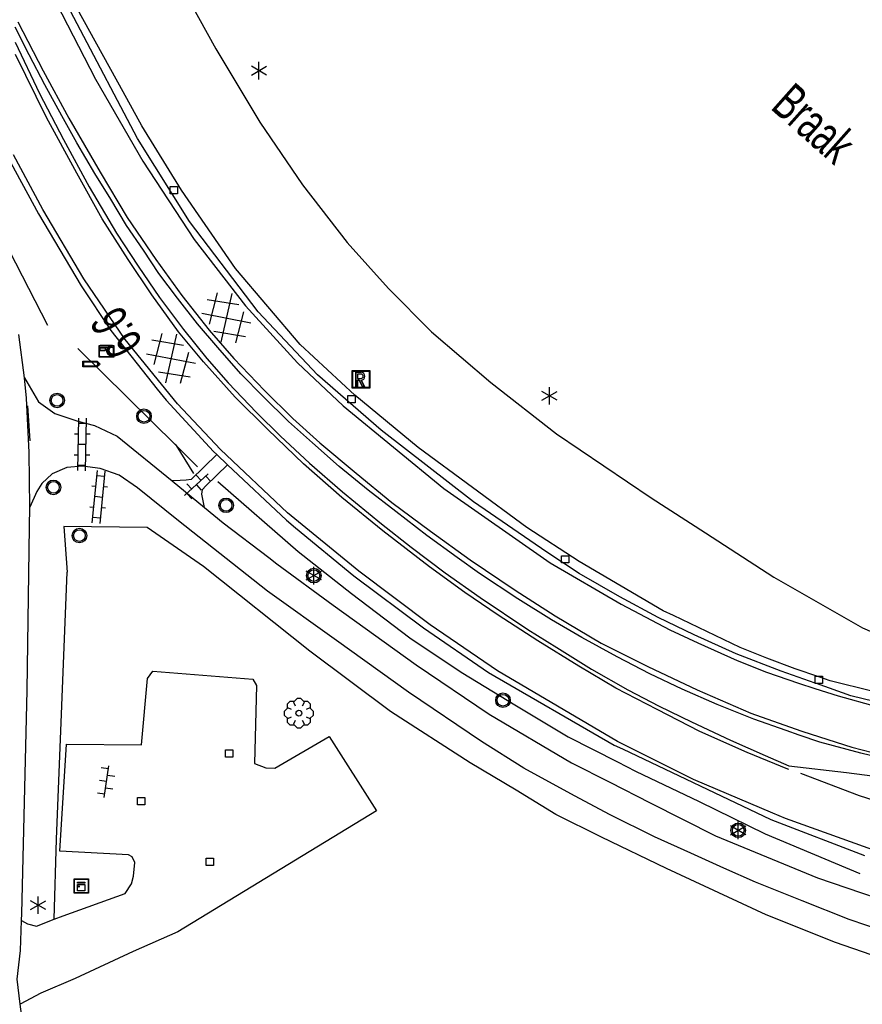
# Model space of a CAD drawing. Extents: x 99796 to 103543, y 406299 to 407646.
# Tile 31 of 85: x 101071 to 101129, y 406737 to 406804. Entities that reach past the tile are written whole.
import ezdxf
from ezdxf.enums import TextEntityAlignment as Align

# ---------------------------------------------------------------- set-up
doc = ezdxf.new("R2010")
doc.units = 0
for name, color, linetype in [('1101', 252, 'CONTINUOUS'), ('1104', 252, 'CONTINUOUS'), ('1105', 252, 'CONTINUOUS'), ('1106', 252, 'CONTINUOUS'), ('1110', 252, 'CONTINUOUS'), ('1112', 252, 'CONTINUOUS'), ('1204', 252, 'CONTINUOUS'), ('1206', 252, 'CONTINUOUS'), ('1209', 252, 'CONTINUOUS'), ('1211', 252, 'CONTINUOUS'), ('1215', 252, 'CONTINUOUS'), ('1307', 252, 'Schrikhek'), ('2004', 252, 'Hekwerk'), ('2006', 252, 'Heg haag'), ('2201', 252, 'CONTINUOUS'), ('2301', 252, 'CONTINUOUS'), ('2401', 252, 'CONTINUOUS'), ('2701', 252, 'CONTINUOUS'), ('2810', 252, 'CONTINUOUS'), ('2901', 252, 'CONTINUOUS'), ('3602', 252, 'CONTINUOUS'), ('3605', 252, 'CONTINUOUS'), ('4406', 252, 'CONTINUOUS'), ('4411', 252, 'CONTINUOUS'), ('4413', 252, 'CONTINUOUS'), ('4501', 252, 'CONTINUOUS')]:
    doc.layers.add(name, color=color, linetype=linetype)
doc.linetypes.add('Heg haag', pattern='A,4,-1,[4,dgnlstyle.shx,S=0.004016,R=0,X=0,Y=0],-1', length=6)
doc.linetypes.add('Hekwerk', pattern='A,4,-1,[1,dgnlstyle.shx,S=0.004,R=0,X=0,Y=0],-1', length=6)
doc.linetypes.add('Schrikhek', pattern='A,1.5,-0.5,[3,dgnlstyle.shx,S=0.004,R=0,X=0,Y=0],-0.5', length=2.5)

# ---------------------------------------------------------------- blocks, each defined once
blk = doc.blocks.new('IMG-KAST', base_point=(97500.879966, 403507.602474))
at = {"layer": '2810'}
for points in [[(97500.379966, 403508.102474, 0), (97501.379966, 403508.102474, 0), (97501.379966, 403507.102474, 0), (97500.379966, 403507.102474, 0)], [(97500.618198, 403507.866454, 0), (97501.129648, 403507.866454, 0), (97501.129648, 403507.789878, 0), (97500.618198, 403507.789878, 0)], [(97500.618198, 403507.709163, 0), (97501.129648, 403507.709163, 0), (97501.129648, 403507.270405, 0), (97500.618198, 403507.270405, 0)]]:
    blk.add_polyline3d(points, close=True, dxfattribs=at)
for points in [[(97500.416612, 403507.165485, 0), (97500.416612, 403508.044589, 0)], [(97500.438212, 403508.066188, 0), (97501.317777, 403508.066188, 0)], [(97501.339377, 403508.044589, 0), (97501.339377, 403507.165485, 0)], [(97501.317777, 403507.143885, 0), (97500.438212, 403507.143885, 0)]]:
    blk.add_polyline3d(points, dxfattribs=at)
blk.add_circle((97500.703094, 403507.568429), 0.035426, dxfattribs=at)
for centre, start, end in [((97500.438212, 403508.044589), 90, 180), ((97501.317777, 403508.044589), 0, 90), ((97500.438212, 403507.165485), 180, 270), ((97501.317777, 403507.165485), 270, 0)]:
    blk.add_arc(centre, 0.0216, start, end, dxfattribs=at)
blk = doc.blocks.new('LICHTMAST', base_point=(106423.199838, 404577.892233))
at = {"layer": '2701'}
for points in [[(106423.199838, 404577.292233, 0), (106423.199838, 404578.492233, 0)], [(106422.680222, 404577.592233, 0), (106423.719453, 404578.192234, 0)], [(106423.719453, 404577.592234, 0), (106422.680222, 404578.192233, 0)]]:
    blk.add_polyline3d(points, dxfattribs=at)
blk = doc.blocks.new('STRAATKOLK', base_point=(97500.879966, 403507.602474))
at = {"layer": '3605'}
blk.add_polyline3d([(97500.629966, 403507.352474, 0), (97500.629966, 403507.852474, 0), (97501.129966, 403507.852474, 0), (97501.129966, 403507.352474, 0)], close=True, dxfattribs=at)
blk = doc.blocks.new('VERKEERSBORD', base_point=(97503.821083, 403507.602474))
at = {"layer": '2401'}
for radius in [0.5, 0.5, 0.4, 0.4]:
    blk.add_circle((97503.821083, 403507.602474), radius, dxfattribs=at)
blk = doc.blocks.new('BOOM', base_point=(97503.821083, 403507.602474))
at = {"layer": '2901'}
for points in [[(97503.491578, 403508.39797, 0), (97503.202364, 403508.39797, 0), (97503.025588, 403508.221193, 0), (97503.025588, 403507.931979, 0)], [(97504.071083, 403508.102474, 0), (97504.196083, 403508.352474, 0), (97503.946083, 403508.602474, 0), (97503.696083, 403508.602474, 0), (97503.446083, 403508.352474, 0), (97503.571083, 403508.102474, 0)], [(97504.616578, 403507.931979, 0), (97504.616578, 403508.221193, 0), (97504.439801, 403508.39797, 0), (97504.150588, 403508.39797, 0)], [(97503.321083, 403507.852474, 0), (97503.071083, 403507.977474, 0), (97502.821083, 403507.727474, 0), (97502.821083, 403507.477474, 0), (97503.071083, 403507.227474, 0), (97503.321083, 403507.352474, 0)], [(97504.321083, 403507.352474, 0), (97504.571083, 403507.227474, 0), (97504.821083, 403507.477474, 0), (97504.821083, 403507.727474, 0), (97504.571083, 403507.977474, 0), (97504.321083, 403507.852474, 0)], [(97503.025588, 403507.27297, 0), (97503.025588, 403506.983756, 0), (97503.202364, 403506.806979, 0), (97503.491578, 403506.806979, 0)], [(97503.571083, 403507.102474, 0), (97503.446083, 403506.852474, 0), (97503.696083, 403506.602474, 0), (97503.946083, 403506.602474, 0), (97504.196083, 403506.852474, 0), (97504.071083, 403507.102474, 0)], [(97504.150588, 403506.806979, 0), (97504.439801, 403506.806979, 0), (97504.616578, 403506.983756, 0), (97504.616578, 403507.27297, 0)]]:
    blk.add_polyline3d(points, dxfattribs=at)
blk.add_circle((97503.821083, 403507.602474), 0.2, dxfattribs=at)
blk.add_circle((97503.821083, 403507.602474), 0.2, dxfattribs=at)
blk = doc.blocks.new('OV2', base_point=(97503.821083, 403517.176353))
at = {"layer": '4406'}
for points in [[(97503.852333, 403517.020103, 0), (97503.852333, 403517.332603, 0)], [(97503.914833, 403517.301353, 0), (97503.852333, 403517.301353, 0)], [(97503.914833, 403517.020103, 0), (97503.914833, 403517.332603, 0)], [(97503.821083, 403517.238853, 0), (97503.852333, 403517.238853, 0)], [(97503.946083, 403517.238853, 0), (97503.914833, 403517.238853, 0)], [(97503.914833, 403517.176353, 0), (97503.852333, 403517.176353, 0)], [(97503.821083, 403517.113853, 0), (97503.852333, 403517.113853, 0)], [(97503.946083, 403517.113853, 0), (97503.914833, 403517.113853, 0)], [(97503.914833, 403517.051353, 0), (97503.852333, 403517.051353, 0)]]:
    blk.add_polyline3d(points, dxfattribs=at)
blk = doc.blocks.new('OV6', base_point=(97503.821083, 403517.176353))
at = {"layer": '4413'}
for points in [[(97503.852333, 403517.176353, 0), (97503.852333, 403517.207603, 0)], [(97503.977333, 403517.176353, 0), (97503.977333, 403517.207603, 0)], [(97504.102333, 403517.176353, 0), (97504.102333, 403517.207603, 0)], [(97503.821083, 403517.176353, 0), (97504.133583, 403517.176353, 0)], [(97503.914833, 403517.176353, 0), (97503.914833, 403517.145103, 0)], [(97504.039833, 403517.176353, 0), (97504.039833, 403517.145103, 0)]]:
    blk.add_polyline3d(points, dxfattribs=at)
blk = doc.blocks.new('WEGWIJZER', base_point=(97500.879966, 403507.602474))
at = {"layer": '2301'}
for points in [[(97500.379966, 403507.802474, 0), (97501.379966, 403507.802474, 0), (97501.579966, 403507.602474, 0), (97501.379966, 403507.402474, 0), (97500.379966, 403507.402474, 0)], [(97500.427458, 403507.452264, 0), (97500.42948, 403507.751818, 0), (97501.34391, 403507.752474, 0), (97501.44391, 403507.602474, 0), (97501.34391, 403507.452474, 0)], [(97500.427458, 403507.452264, 0), (97501.34391, 403507.452474, 0), (97501.44391, 403507.602474, 0), (97501.34391, 403507.752474, 0), (97500.42948, 403507.751818, 0)]]:
    blk.add_polyline3d(points, close=True, dxfattribs=at)
for points in [[(97500.399966, 403507.444074, 0), (97500.399966, 403507.760875, 0)], [(97500.399966, 403507.444074, 0), (97500.399966, 403507.760875, 0)], [(97500.421566, 403507.782474, 0), (97501.359966, 403507.782474, 0), (97501.479966, 403507.602474, 0), (97501.359966, 403507.422474, 0), (97500.421566, 403507.422474, 0)], [(97500.421566, 403507.782474, 0), (97501.359966, 403507.782474, 0), (97501.479966, 403507.602474, 0), (97501.359966, 403507.422474, 0), (97500.421566, 403507.422474, 0)]]:
    blk.add_polyline3d(points, dxfattribs=at)
for centre, start, end in [((97500.421566, 403507.760875), 90, 180), ((97500.421566, 403507.760875), 90, 180), ((97500.421566, 403507.444074), 180, 270), ((97500.421566, 403507.444074), 180, 270)]:
    blk.add_arc(centre, 0.0216, start, end, dxfattribs=at)
blk = doc.blocks.new('HECTOMETERPAAL', base_point=(97500.879966, 403507.602474))
at = {"layer": '2201'}
blk.add_polyline3d([(97501.379966, 403508.002474, 0), (97501.379966, 403507.202474, 0), (97500.379966, 403507.202474, 0), (97500.379966, 403508.002474, 0)], close=True, dxfattribs=at)
blk.add_polyline3d([(97501.379966, 403508.002474, 0), (97501.379966, 403507.202474, 0), (97500.379966, 403507.202474, 0), (97500.379966, 403508.002474, 0)], close=True, dxfattribs=at)
for points in [[(97500.387999, 403507.279814, 0), (97500.387999, 403507.920491, 0)], [(97500.387999, 403507.920491, 0), (97500.387999, 403507.279814, 0)], [(97500.407999, 403507.279814, 0), (97500.407999, 403507.820491, 0)], [(97500.407999, 403507.279814, 0), (97500.407999, 403507.820491, 0)], [(97500.437999, 403507.679814, 0), (97500.437999, 403507.820491, 0)], [(97500.437999, 403507.679814, 0), (97500.437999, 403507.820491, 0)], [(97500.437999, 403507.820491, 0), (97500.437999, 403507.679814, 0)], [(97500.459598, 403507.99209, 0), (97500.979966, 403507.99209, 0), (97501.298012, 403507.99209, 0)], [(97501.298012, 403507.99209, 0), (97500.979966, 403507.99209, 0), (97500.459598, 403507.99209, 0)], [(97500.459598, 403507.87209, 0), (97501.298012, 403507.87209, 0)], [(97500.459598, 403507.87209, 0), (97501.298012, 403507.87209, 0)], [(97500.459598, 403507.84209, 0), (97500.798012, 403507.84209, 0)], [(97500.459598, 403507.84209, 0), (97500.798012, 403507.84209, 0)], [(97500.798012, 403507.84209, 0), (97500.459598, 403507.84209, 0)], [(97500.798012, 403507.658214, 0), (97500.459598, 403507.658214, 0)], [(97500.798012, 403507.658214, 0), (97500.459598, 403507.658214, 0)], [(97500.459598, 403507.658214, 0), (97500.798012, 403507.658214, 0)], [(97500.819612, 403507.820491, 0), (97500.819612, 403507.679814, 0)], [(97500.819612, 403507.820491, 0), (97500.819612, 403507.679814, 0)], [(97500.819612, 403507.679814, 0), (97500.819612, 403507.820491, 0)], [(97501.349612, 403507.820491, 0), (97501.349612, 403507.279814, 0)], [(97501.349612, 403507.820491, 0), (97501.349612, 403507.279814, 0)], [(97501.369612, 403507.920491, 0), (97501.369612, 403507.279814, 0)], [(97501.369612, 403507.279814, 0), (97501.369612, 403507.920491, 0)], [(97501.298012, 403507.228214, 0), (97500.979966, 403507.228214, 0), (97500.459598, 403507.228214, 0)], [(97501.298012, 403507.228214, 0), (97500.979966, 403507.228214, 0), (97500.459598, 403507.228214, 0)], [(97501.298012, 403507.208214, 0), (97500.979966, 403507.208214, 0), (97500.459598, 403507.208214, 0)], [(97500.459598, 403507.208214, 0), (97500.979966, 403507.208214, 0), (97501.298012, 403507.208214, 0)]]:
    blk.add_polyline3d(points, dxfattribs=at)
for centre, radius, start, end in [((97500.459598, 403507.920491), 0.0716, 90, 180), ((97500.459598, 403507.920491), 0.0716, 90, 180), ((97500.459598, 403507.820491), 0.0516, 90, 180), ((97500.459598, 403507.820491), 0.0516, 90, 180), ((97500.459598, 403507.820491), 0.0216, 90, 180), ((97500.459598, 403507.820491), 0.0216, 90, 180), ((97500.459598, 403507.820491), 0.0216, 90, 180), ((97500.459598, 403507.679814), 0.0216, 180.000004, 270), ((97500.459598, 403507.679814), 0.0216, 180.000004, 270), ((97500.459598, 403507.679814), 0.0216, 180.000004, 270), ((97500.798012, 403507.820491), 0.0216, 0, 90), ((97500.798012, 403507.820491), 0.0216, 0, 90), ((97500.798012, 403507.820491), 0.0216, 0, 90), ((97500.798012, 403507.679814), 0.0216, 270.000004, 0), ((97500.798012, 403507.679814), 0.0216, 270.000004, 0), ((97500.798012, 403507.679814), 0.0216, 270.000004, 0), ((97501.298012, 403507.920491), 0.0716, 0, 90), ((97501.298012, 403507.920491), 0.0716, 0, 90), ((97501.298012, 403507.820491), 0.0516, 0, 90), ((97501.298012, 403507.820491), 0.0516, 0, 90), ((97500.459598, 403507.279814), 0.0716, 180, 270), ((97500.459598, 403507.279814), 0.0716, 180, 270), ((97500.459598, 403507.279814), 0.0516, 180, 270), ((97500.459598, 403507.279814), 0.0516, 180, 270), ((97501.298012, 403507.279814), 0.0716, 270, 0), ((97501.298012, 403507.279814), 0.0516, 270.000003, 0), ((97501.298012, 403507.279814), 0.0516, 270.000003, 0), ((97501.298012, 403507.279814), 0.0716, 270, 0)]:
    blk.add_arc(centre, radius, start, end, dxfattribs=at)
blk = doc.blocks.new('INSPECTIE-_OF_RIOOLPUT', base_point=(97500.879966, 403507.602474))
at = {"layer": '3602'}
blk.add_polyline3d([(97500.279966, 403508.202474, 0), (97501.479966, 403508.202474, 0), (97501.479966, 403507.002474, 0), (97500.279966, 403507.002474, 0)], close=True, dxfattribs=at)
for points in [[(97500.323942, 403507.078087, 0), (97500.323942, 403508.133012, 0)], [(97500.349861, 403508.158931, 0), (97501.405339, 403508.158931, 0)], [(97500.879966, 403508.082474, 0), (97500.519966, 403508.082474, 0), (97500.519966, 403507.122474, 0), (97500.639966, 403507.122474, 0)], [(97500.639966, 403507.122474, 0), (97500.519966, 403507.122474, 0), (97500.519966, 403508.082474, 0), (97500.879966, 403508.082474, 0)], [(97501.431259, 403508.133012, 0), (97501.431259, 403507.078087, 0)], [(97500.879966, 403507.962474, 0), (97500.639966, 403507.962474, 0), (97500.639966, 403507.662474, 0)], [(97500.879966, 403507.962474, 0), (97500.639966, 403507.962474, 0), (97500.639966, 403507.662474, 0)], [(97500.639966, 403507.662474, 0), (97500.879966, 403507.662474, 0)], [(97500.639966, 403507.662474, 0), (97500.879966, 403507.662474, 0)], [(97500.639966, 403507.122474, 0), (97500.639966, 403507.542474, 0), (97500.741756, 403507.542474, 0), (97500.981756, 403507.122474, 0), (97501.119966, 403507.122474, 0), (97500.879966, 403507.542474, 0)], [(97500.879966, 403507.542474, 0), (97501.119966, 403507.122474, 0), (97500.981756, 403507.122474, 0), (97500.741756, 403507.542474, 0), (97500.639966, 403507.542474, 0), (97500.639966, 403507.122474, 0)], [(97501.405339, 403507.052167, 0), (97500.349861, 403507.052167, 0)]]:
    blk.add_polyline3d(points, dxfattribs=at)
for centre, radius, start, end in [((97500.349861, 403508.133012), 0.02592, 90, 180), ((97500.879966, 403507.812474), 0.27, 270, 90), ((97500.879966, 403507.812474), 0.27, 270, 90), ((97501.405339, 403508.133012), 0.02592, 0, 90), ((97500.879966, 403507.812474), 0.15, 270, 90), ((97500.879966, 403507.812474), 0.15, 270, 90), ((97500.349861, 403507.078087), 0.02592, 180, 270), ((97501.405339, 403507.078087), 0.02592, 270, 0)]:
    blk.add_arc(centre, radius, start, end, dxfattribs=at)
blk = doc.blocks.new('GV6', base_point=(97503.821083, 403517.176353))
at = {"layer": '4411'}
for points in [[(97503.821083, 403517.145103, 0), (97503.977333, 403517.270103, 0)], [(97503.883583, 403517.082603, 0), (97504.133583, 403517.270103, 0)], [(97503.883583, 403517.270103, 0), (97504.133583, 403517.082603, 0)], [(97504.039833, 403517.270103, 0), (97504.196083, 403517.145103, 0)], [(97503.821083, 403517.207603, 0), (97503.977333, 403517.082603, 0)], [(97504.039833, 403517.082603, 0), (97504.196083, 403517.207603, 0)]]:
    blk.add_polyline3d(points, dxfattribs=at)

msp = doc.modelspace()

# ---------------------------------------------------------------- linework, layer by layer
at = {"layer": '1101'}
for points in [[(101115.725858, 406763.458166, 2.788197), (101115.021018, 406763.794981, 2.789), (101109.27811, 406767.15482, 2.744), (101105.68097, 406769.483127, 2.738), (101098.259819, 406774.955951, 2.627), (101093.929914, 406778.537817, 2.534), (101090.18786, 406782.023944, 2.462), (101085.755137, 406787.211038, 2.351), (101082.063002, 406792.585887, 2.219), (101079.356951, 406796.98918, 2.108), (101078.073961, 406799.324937, 2.06), (101073.507873, 406807.604023, 1.898), (101067.75164, 406820.575608, 1.537382)], [(101060.257697, 406817.830723, 1.567546), (101060.910059, 406816.060059, 1.616), (101065.032838, 406805.854999, 1.913), (101066.917834, 406801.445, 2.048), (101068.045852, 406799.164005, 2.129), (101070.390178, 406794.45114, 2.27), (101072.28188, 406790.966131, 2.33), (101075.199155, 406786.037944, 2.438), (101077.22385, 406782.976128, 2.534), (101080.394313, 406778.969128, 2.619593), (101081.002039, 406778.201051, 2.636), (101084.2531, 406774.688102, 2.744), (101084.476618, 406774.477251, 2.745748)], [(101084.476618, 406774.477251, 2.745748), (101085.204167, 406773.79068, 2.751437)], [(101085.204167, 406773.79068, 2.751437), (101089.240892, 406769.981943, 2.783), (101089.870629, 406769.463811, 2.796097), (101093.856899, 406766.18401, 2.879), (101098.626015, 406762.618907, 2.915), (101103.059111, 406759.567894, 2.966), (101111.6731, 406754.590161, 3.05), (101112.225973, 406754.327337, 3.054355)], [(101125.668427, 406759.25797, 2.804244), (101124.048141, 406759.804823, 2.792), (101122.103912, 406760.553979, 2.792), (101120.287833, 406761.278175, 2.783), (101115.725858, 406763.458166, 2.788197)], [(101149.133648, 406753.369316, 2.919191), (101142.503975, 406754.998826, 2.915), (101132.330952, 406757.524945, 2.873), (101126.430092, 406759.000905, 2.81), (101125.668427, 406759.25797, 2.804244)], [(101112.225973, 406754.327337, 3.054355), (101122.378942, 406749.500835, 3.134336)], [(101122.378942, 406749.500835, 3.134336), (101128.799004, 406747.03192, 3.161)]]:
    msp.add_polyline3d(points, dxfattribs=at)
at = {"layer": '1104'}
for points in [[(101071.328951, 406779.742949, 2.432), (101072.272939, 406778.098978, 2.459), (101073.40282, 406777.2891, 2.483), (101074.980108, 406776.766069, 2.576), (101076.115949, 406776.476987, 2.642), (101077.663062, 406775.734164, 2.639), (101081.417782, 406772.673093, 2.744557)], [(101130.163951, 406741.829179, 3.29), (101127.746982, 406742.664017, 3.311), (101124.519018, 406743.932106, 3.323), (101121.33315, 406745.216958, 3.275), (101119.163913, 406746.178083, 3.269), (101116.904897, 406747.19695, 3.278), (101114.433167, 406748.32087, 3.239), (101111.384017, 406749.828868, 3.239), (101108.958108, 406751.121171, 3.233), (101105.489863, 406753.011011, 3.218), (101102.593822, 406754.837148, 3.167), (101097.581071, 406758.227162, 3.122), (101092.661081, 406761.746816, 3.077), (101087.94002, 406765.120067, 2.99), (101081.856994, 406769.935005, 2.885), (101079.058183, 406772.195883, 2.831), (101077.800898, 406773.064993, 2.801), (101076.501144, 406773.53587, 2.729), (101075.29713, 406773.69494, 2.675), (101074.220148, 406773.602925, 2.663), (101073.222143, 406773.171909, 2.666), (101072.506887, 406772.493906, 2.633), (101072.158945, 406771.942936, 2.624), (101071.686951, 406770.883091, 2.651)], [(101081.417782, 406772.673093, 2.744557), (101083.631722, 406770.867817, 2.806808)], [(101083.631722, 406770.867817, 2.806808), (101084.919182, 406769.81803, 2.843), (101088.037924, 406767.426688, 2.886448), (101088.580025, 406767.011024, 2.894), (101092.431975, 406764.173098, 2.984), (101098.117886, 406760.080122, 3.062), (101103.11797, 406756.709106, 3.146), (101108.749864, 406753.386147, 3.167), (101111.357062, 406752.060438, 3.169907)], [(101111.357062, 406752.060438, 3.169907), (101114.131046, 406750.649922, 3.173), (101118.596179, 406748.374142, 3.176), (101125.569923, 406745.509021, 3.218), (101132.656915, 406743.081994, 3.203), (101138.098819, 406741.277836, 3.212), (101146.366945, 406739.071807, 3.192557)]]:
    msp.add_polyline3d(points, dxfattribs=at)
at = {"layer": '1105'}
msp.add_polyline3d([(101071.328951, 406779.742949, 2.432), (101070.922894, 406782.703065, 2.375)], dxfattribs=at)
at = {"layer": '1106'}
for points in [[(101125.516971, 406758.808726, 2.826375), (101125.423891, 406758.841835, 2.825), (101123.078076, 406759.64389, 2.822), (101120.009927, 406760.837101, 2.768), (101117.144061, 406762.13909, 2.777), (101114.665998, 406763.32783, 2.786), (101112.050844, 406764.74791, 2.792), (101109.278856, 406766.34904, 2.75), (101107.061935, 406767.807119, 2.735), (101102.043969, 406771.242954, 2.687), (101095.715819, 406776.145063, 2.576), (101091.356111, 406779.931076, 2.522), (101087.313054, 406784.263961, 2.408), (101082.606149, 406790.443845, 2.261), (101079.042164, 406796.130128, 2.141), (101070.799959, 406811.834835, 1.718), (101067.332109, 406820.421941, 1.499959)], [(101229.039116, 406736.082174, 2.315), (101225.716902, 406736.353003, 2.351), (101221.460013, 406736.887954, 2.39), (101213.354153, 406738.112085, 2.558), (101199.58399, 406741.128825, 2.723), (101186.505986, 406744.189896, 2.822), (101176.715178, 406746.476852, 2.87), (101156.709997, 406751.133837, 2.906), (101144.004894, 406754.032858, 2.924), (101127.860976, 406757.97496, 2.861), (101125.516971, 406758.808726, 2.826375)]]:
    msp.add_polyline3d(points, dxfattribs=at)
at = {"layer": '1110'}
for points in [[(101071.686951, 406770.883091, 2.651), (101071.637032, 406774.632968, 2.504), (101071.458963, 406778.337024, 2.48), (101071.328951, 406779.742949, 2.432)], [(101084.476618, 406774.477251, 2.745748), (101082.731319, 406772.782616, 2.850369), (101082.373691, 406772.718914, 2.852569), (101081.960557, 406772.698052, 2.852569), (101081.417782, 406772.673093, 2.744557)], [(101083.631722, 406770.867817, 2.806808), (101083.455888, 406771.768592, 2.87457), (101083.496121, 406772.081517, 2.863569), (101083.724482, 406772.344895, 2.852569), (101085.204167, 406773.79068, 2.751437)], [(101071.135981, 406743.073054, 3.068), (101071.505902, 406758.328118, 2.873), (101071.654914, 406769.537889, 2.741), (101071.686951, 406770.883091, 2.651)], [(101073.351729, 406742.668993, 3.086964), (101073.972044, 406742.913984, 3.089), (101078.21217, 406744.439118, 3.065), (101078.633127, 406745.092906, 3.059), (101078.786982, 406745.615937, 3.05), (101078.871173, 406746.549122, 3.044), (101078.681929, 406746.935062, 3.044), (101078.43904, 406747.075133, 3.044), (101073.747037, 406747.334041, 3.122), (101074.189949, 406754.649155, 2.92617), (101079.329345, 406754.616053, 2.87696), (101079.740406, 406759.142819, 2.93801), (101080.105269, 406759.659749, 2.96317), (101086.938896, 406759.117657, 2.96613), (101087.203842, 406758.667197, 2.96354), (101087.044833, 406753.336048, 2.84218), (101087.83288, 406753.033618, 2.84588), (101088.442816, 406753.018937, 2.84884), (101092.162725, 406755.18257, 2.96169), (101095.406038, 406750.090782, 2.93135), (101081.811854, 406741.816333, 2.86882), (101078.751673, 406740.471879, 2.91803), (101074.777457, 406738.619104, 2.95873), (101072.443175, 406737.618373, 3.11709), (101071.024967, 406736.867093, 3.146)], [(101071.118099, 406742.582806, 3.072639), (101071.135981, 406743.073054, 3.068)], [(101071.024967, 406736.867093, 3.146), (101070.823056, 406738.575138, 3.137), (101071.043966, 406740.536876, 3.092), (101071.118099, 406742.582806, 3.072639)], [(101071.118099, 406742.582806, 3.072639), (101071.51894, 406742.357053, 3.074), (101072.144044, 406742.192023, 3.083), (101073.351729, 406742.668993, 3.086964)], [(101097.185818, 406695.033945, 2.396), (101096.37594, 406694.624908, 2.453), (101095.862968, 406694.494151, 2.522), (101095.335094, 406694.55003, 2.531), (101087.272076, 406706.61103, 2.714), (101077.214909, 406721.615009, 2.906), (101075.241996, 406724.949889, 2.924), (101073.960123, 406727.857851, 3.002), (101072.598157, 406731.453873, 3.056), (101071.473119, 406734.209843, 3.143), (101071.15498, 406735.828854, 3.209), (101071.024967, 406736.867093, 3.146)]]:
    msp.add_polyline3d(points, dxfattribs=at)
at = {"layer": '1112'}
for points in [[(101163.78395, 406724.528931, 2.72), (101167.91716, 406726.964153, 3.035), (101169.403178, 406727.921181, 3.11), (101170.074103, 406728.532128, 3.128), (101170.182137, 406728.909873, 3.158), (101170.103905, 406729.590856, 3.161), (101168.502031, 406729.796119, 3.158), (101160.003153, 406731.836833, 3.149), (101154.810099, 406733.05016, 3.158), (101145.230142, 406735.410132, 3.284), (101132.938919, 406738.949157, 3.365), (101126.804856, 406741.084866, 3.371), (101122.07113, 406742.976941, 3.383), (101115.240065, 406746.150889, 3.359), (101110.80697, 406748.28101, 3.353), (101107.675863, 406749.846004, 3.353), (101104.953048, 406751.501896, 3.356), (101101.810021, 406753.373109, 3.296), (101096.361039, 406756.894998, 3.248), (101090.846119, 406761.01815, 3.152), (101083.559079, 406766.819172, 3.083), (101079.701913, 406769.48797, 2.972), (101074.018983, 406769.568063, 2.798), (101074.230952, 406766.422056, 2.885)], [(101073.351729, 406742.668993, 3.086964), (101073.507065, 406748.146583, 3.03347), (101074.230952, 406766.422056, 2.885)]]:
    msp.add_polyline3d(points, dxfattribs=at)
at = {"layer": '1204'}
for points in [[(101132.889, 406752.979346, 3.145218), (101128.543449, 406754.038446, 3.140118), (101125.739796, 406754.80362, 3.070418), (101124.327255, 406755.279839, 3.04245), (101123.421548, 406755.585186, 3.024518), (101121.224744, 406756.363027, 2.995618), (101118.700487, 406757.372581, 2.987118), (101116.323752, 406758.430191, 3.010917), (101114.11242, 406759.48035, 3.016018), (101111.859737, 406760.630719, 2.970118), (101109.454689, 406761.95059, 2.942918), (101107.386036, 406763.159447, 2.920818), (101105.077473, 406764.597409, 2.902118), (101102.447791, 406766.340099, 2.844318), (101100.932715, 406767.445766, 2.808618), (101098.853631, 406768.939607, 2.774618), (101096.717549, 406770.578735, 2.715118), (101094.840003, 406772.050224, 2.669218), (101092.847345, 406773.666628, 2.664118), (101091.023815, 406775.288247, 2.616517), (101089.374629, 406776.745953, 2.572318), (101087.653918, 406778.44692, 2.541718), (101086.123941, 406780.001484, 2.553618), (101084.546281, 406781.803407, 2.546818), (101083.15563, 406783.422418, 2.482218), (101081.792919, 406785.18299, 2.434618), (101080.518124, 406786.870174, 2.346218), (101079.451946, 406788.484343, 2.320718), (101078.300459, 406790.164821, 2.298618), (101077.231301, 406791.962646, 2.256118), (101076.131967, 406793.720611, 2.200018), (101074.896661, 406795.823164, 2.166017), (101073.866618, 406797.661223, 2.149018), (101072.719229, 406799.789481, 2.108218), (101071.638522, 406801.845469, 1.996018), (101070.678142, 406803.742759, 1.938218)], [(101070.671064, 406802.709364, 2.055518), (101072.34223, 406799.192317, 2.147318), (101073.991788, 406796.043702, 2.222118), (101075.739694, 406792.805679, 2.257818), (101077.625064, 406789.641418, 2.354718), (101079.086868, 406787.391715, 2.366618), (101080.555005, 406785.224714, 2.415918), (101082.193387, 406783.03387, 2.497518), (101083.783714, 406781.060584, 2.572318), (101085.244028, 406779.393889, 2.594418), (101087.194217, 406777.364351, 2.584218), (101088.843776, 406775.74236, 2.631818), (101090.829355, 406773.903184, 2.730418), (101093.070117, 406771.928035, 2.704918), (101095.748601, 406769.739799, 2.781417), (101097.7841, 406768.137552, 2.800117), (101100.111289, 406766.395606, 2.864718), (101102.491749, 406764.702089, 2.849418), (101105.758084, 406762.513854, 2.968418), (101107.750741, 406761.269607, 2.978618), (101110.10736, 406759.792902, 3.010917), (101112.588776, 406758.386977, 3.073818), (101114.748699, 406757.254489, 3.051718), (101116.944385, 406756.177135, 3.063618), (101119.624732, 406754.920222, 3.087418), (101121.995879, 406753.879376, 3.135018), (101123.618615, 406753.177904, 3.167317), (101127.560345, 406752.710007, 3.182618), (101131.963638, 406752.139665, 3.143518)]]:
    msp.add_polyline3d(points, dxfattribs=at)
at = {"layer": '1206'}
for points in [[(101071.18888, 406809.912957, 1.799), (101076.169965, 406800.188832, 2.057), (101079.416183, 406794.577055, 2.204), (101082.936955, 406789.208912, 2.324), (101086.43314, 406784.674116, 2.453), (101090.003086, 406780.765914, 2.504), (101093.114821, 406777.821072, 2.588), (101100.008098, 406772.160866, 2.717), (101107.292903, 406767.08106, 2.792), (101112.143976, 406764.240153, 2.855), (101115.460975, 406762.478091, 2.864), (101117.391048, 406761.592962, 2.873), (101120.075864, 406760.394164, 2.876), (101122.090129, 406759.580933, 2.879), (101124.263836, 406758.832149, 2.903), (101125.402143, 406758.468128, 2.903), (101126.978082, 406757.964157, 2.903), (101129.620058, 406757.245921, 2.921)], [(101220.745129, 406722.700186, 2.435), (101203.510819, 406726.76187, 2.636), (101189.013852, 406730.176099, 2.867), (101174.428968, 406733.588837, 2.975), (101159.066988, 406737.25415, 3.071), (101156.926064, 406737.900116, 3.071), (101151.062829, 406739.954986, 3.107), (101144.033951, 406742.405854, 3.125), (101136.056987, 406745.209135, 3.152), (101129.044128, 406747.54303, 3.17), (101123.380569, 406749.562882, 3.208718), (101122.523025, 406749.92821, 3.209945), (101117.088927, 406752.243228, 3.217718), (101111.895872, 406754.83603, 3.074), (101103.678999, 406759.684123, 2.999), (101099.080128, 406762.827896, 2.951), (101094.198135, 406766.508855, 2.879), (101089.322848, 406770.503856, 2.795), (101084.726957, 406774.835996, 2.72), (101081.794036, 406777.955182, 2.654), (101078.21515, 406782.358848, 2.567), (101075.383184, 406786.506958, 2.435), (101072.57506, 406791.270115, 2.348), (101070.557816, 406795.005091, 2.258)]]:
    msp.add_polyline3d(points, dxfattribs=at)
at = {"layer": '1209'}
msp.add_polyline3d([(101202.88348, 406733.180545, 2.801969), (101194.50791, 406735.148989, 2.866319), (101186.416579, 406737.069376, 2.886119), (101175.23661, 406739.666276, 2.896019), (101166.938526, 406741.620563, 2.898494), (101159.365384, 406743.391194, 2.930669), (101151.468886, 406745.246761, 3.069269), (101144.271252, 406746.917181, 3.116294), (101136.54202, 406748.745553, 3.11877), (101132.588369, 406749.801301, 3.131144), (101128.457395, 406751.123034, 3.111345), (101124.438179, 406752.636992, 3.091544)], dxfattribs=at)
at = {"layer": '1211'}
msp.add_polyline3d([(101071.701107, 406775.420122, 2.522), (101071.556938, 406777.818836, 2.489)], dxfattribs=at)
at = {"layer": '1215'}
for points in [[(101070.865897, 406804.112308, 2.040918), (101072.595549, 406800.746136, 2.145918), (101074.357984, 406797.512956, 2.113417), (101076.489595, 406793.823429, 2.148418), (101078.346653, 406790.704988, 2.285918), (101080.302802, 406787.836142, 2.328418), (101082.09504, 406785.380058, 2.388418), (101083.954705, 406782.997735, 2.403418), (101085.638163, 406781.059466, 2.470918), (101087.738109, 406778.876819, 2.488418), (101089.680848, 406776.950099, 2.490918), (101091.526357, 406775.29309, 2.588418), (101094.013361, 406773.202084, 2.648418), (101096.443368, 406771.194153, 2.688418), (101099.088696, 406769.227572, 2.700918), (101101.822314, 406767.272167, 2.718418), (101104.899404, 406765.193083, 2.785918), (101107.63414, 406763.447784, 2.933418), (101110.780893, 406761.564277, 3.130918), (101113.957448, 406759.962775, 3.098418), (101117.333306, 406758.366861, 3.090918), (101121.01054, 406756.78771, 3.098418), (101124.425714, 406755.571885, 3.057645), (101124.570427, 406755.520366, 3.055918), (101127.922443, 406754.460149, 3.058418), (101131.449548, 406753.536277, 3.030918)], [(101123.604832, 406752.926819, 3.045917), (101123.54255, 406752.952281, 3.046519), (101120.75722, 406754.090972, 3.073418), (101117.520315, 406755.522229, 3.063418), (101114.600433, 406757.032089, 3.080918), (101111.781878, 406758.499853, 3.040918), (101109.23974, 406759.987362, 3.018418), (101106.437204, 406761.733405, 3.028417), (101103.737859, 406763.480194, 3.028417), (101101.437865, 406765.042581, 2.918418), (101099.03319, 406766.80278, 2.875918), (101095.832793, 406769.252904, 2.823418), (101093.030629, 406771.546938, 2.805918), (101090.416966, 406773.842089, 2.753418), (101087.979136, 406776.187532, 2.738418), (101085.731668, 406778.41004, 2.735918), (101083.575097, 406780.825518, 2.635918), (101081.860719, 406782.890074, 2.600918), (101080.027131, 406785.408743, 2.568418), (101078.417433, 406787.84471, 2.463418), (101076.639352, 406790.625267, 2.370918), (101074.892563, 406793.741472, 2.290918), (101072.82689, 406797.551327, 2.263418), (101070.713533, 406801.867821, 2.115918)]]:
    msp.add_polyline3d(points, dxfattribs=at)
at = {"layer": '1307'}
msp.add_polyline3d([(101081.630868, 406775.204428, 2.894369), (101081.696806, 406775.098257, 2.828844), (101082.878096, 406773.190908, 2.81957)], dxfattribs=at)
at = {"layer": '2004'}
for points in [[(101079.897118, 406810.460575, 2.7799), (101084.41366, 406802.258603, 2.7603), (101087.41997, 406797.245853, 2.7491), (101090.332774, 406792.952083, 2.7519), (101093.394963, 406789.009981, 2.7659), (101096.234006, 406785.85913, 2.7715), (101099.169535, 406782.889329, 2.7855), (101103.221533, 406779.422574, 2.7967), (101107.722802, 406775.893979, 2.7967), (101114.192886, 406771.528311, 2.8023), (101117.900652, 406769.131973, 3.029635)], [(101117.900652, 406769.131973, 3.029635), (101122.595651, 406766.097583, 3.3175), (101128.656698, 406762.6312, 3.3287), (101134.125052, 406760.242544, 3.4043), (101138.743667, 406758.473404, 3.4267), (101147.113276, 406755.502485, 3.0207), (101147.580428, 406757.362522, 2.799647)]]:
    msp.add_polyline3d(points, dxfattribs=at)
at = {"layer": '2006'}
for points in [[(101072.905866, 406783.326678, 2.742569), (101068.974567, 406790.95719, 2.41697), (101065.976081, 406797.024571, 2.170569), (101063.526703, 406802.374087, 2.00557), (101061.410738, 406807.183437, 1.93737), (101059.604717, 406811.735742, 1.904369), (101057.55618, 406816.942208, 1.664569), (101055.971441, 406821.370833, 1.48857), (101053.979529, 406826.583259, 1.43357), (101052.548272, 406830.130108, 1.34777), (101050.154773, 406836.817749, 0.986969), (101047.641692, 406843.637266, 0.870369), (101046.207456, 406848.102398, 0.720769), (101044.82202, 406852.295958, 0.68117), (101043.254045, 406856.698506, 0.689969), (101039.807407, 406865.935363, 0.71417)], [(101083.158983, 406773.653962, 2.821769), (101081.696806, 406775.098257, 2.828844), (101074.974147, 406781.737469, 2.86137)], [(101084.553359, 406772.644036, 2.899319), (101090.054867, 406767.856293, 2.946345), (101093.681438, 406764.977016, 2.95377), (101097.677184, 406761.946492, 2.98842), (101101.184917, 406759.574972, 3.008219), (101104.983968, 406757.283546, 3.040395), (101108.516289, 406755.147465, 3.045345), (101111.884637, 406753.436826, 3.052595), (101113.115532, 406752.811708, 3.055244), (101117.474122, 406750.722565, 3.072569), (101121.991409, 406748.511605, 3.092369), (101128.479374, 406745.808907, 3.144344)]]:
    msp.add_polyline3d(points, dxfattribs=at)

# ---------------------------------------------------------------- block references
at = {"layer": '2201'}
msp.add_blockref('HECTOMETERPAAL', (101076.922474, 406781.557538, 2.43842), dxfattribs=at)
at = {"layer": '2301'}
msp.add_blockref('WEGWIJZER', (101075.802652, 406780.682095, 2.63477), dxfattribs=at)
at = {"layer": '2401'}
for p in [(101073.549064, 406778.187777, 2.53272), (101079.495905, 406777.106561, 2.681), (101073.302609, 406772.236861, 2.678), (101085.11178, 406771.005653, 2.981), (101075.079573, 406768.936627, 2.987), (101091.11583, 406766.195558, 3.038), (101104.057116, 406757.665761, 3.119), (101120.15186, 406748.756729, 3.109695)]:
    msp.add_blockref('VERKEERSBORD', p, dxfattribs=at)
at = {"layer": '2701'}
for p in [(101087.363718, 406800.761782, 2.933), (101107.244474, 406778.50578, 3.14), (101091.11583, 406766.195558, 3.038), (101120.15186, 406748.756729, 3.109695), (101072.252823, 406743.632965, 3.272)]:
    msp.add_blockref('LICHTMAST', p, dxfattribs=at)
at = {"layer": '2810'}
msp.add_blockref('IMG-KAST', (101075.208841, 406744.94613, 4.181), dxfattribs=at)
at = {"layer": '2901'}
msp.add_blockref('BOOM', (101090.092865, 406756.778024, 3.353), dxfattribs=at)
at = {"layer": '3602'}
msp.add_blockref('INSPECTIE-_OF_RIOOLPUT', (101094.344286, 406779.633683, 2.607), dxfattribs=at)
at = {"layer": '3605'}
for p in [(101081.538854, 406792.581044, 2.147), (101093.685163, 406778.272949, 2.507), (101108.306182, 406767.310165, 2.669), (101125.663897, 406759.068768, 2.87196), (101085.317043, 406754.026897, 2.873), (101079.310013, 406750.756838, 2.978), (101084.003133, 406746.600159, 2.951)]:
    msp.add_blockref('STRAATKOLK', p, dxfattribs=at)
at = {"layer": '4406', "xscale": 8.5, "yscale": 11.5, "zscale": 8.5}
for p, rotation in [((101074.736101, 406775.183939, -0.941), 358.9628099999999), ((101075.867844, 406771.627031, -0.941), 354.507675)]:
    msp.add_blockref('OV2', p, dxfattribs=dict(at, rotation=rotation))
at = {"layer": '4411', "xscale": 9.5, "yscale": 13, "zscale": 9.5}
for p, rotation in [((101084.156988, 406785.330139, -0.941), 303.150389), ((101080.372093, 406782.552935, -0.941), 303.172116)]:
    msp.add_blockref('GV6', p, dxfattribs=dict(at, rotation=rotation))
at = {"layer": '4413', "xscale": 7, "yscale": 16, "zscale": 7}
for p, rotation in [((101083.881316, 406773.155891, 2.85477), 222.796239), ((101076.77607, 406751.013883, -0.941), 81.602121)]:
    msp.add_blockref('OV6', p, dxfattribs=dict(at, rotation=rotation))

# ---------------------------------------------------------------- texts
at = {"layer": '4501', "width": 0.68}
for s, rotation, p in [('Braak', 318.366455, (101125.3736, 406797.191091, 2.879)), ('6.6', 120.579258, (101077.603085, 406782.812588, 1.32))]:
    msp.add_text(s, height=2.5, rotation=rotation, dxfattribs=at).set_placement(p, align=Align.MIDDLE)

doc.saveas('drawing.dxf')
